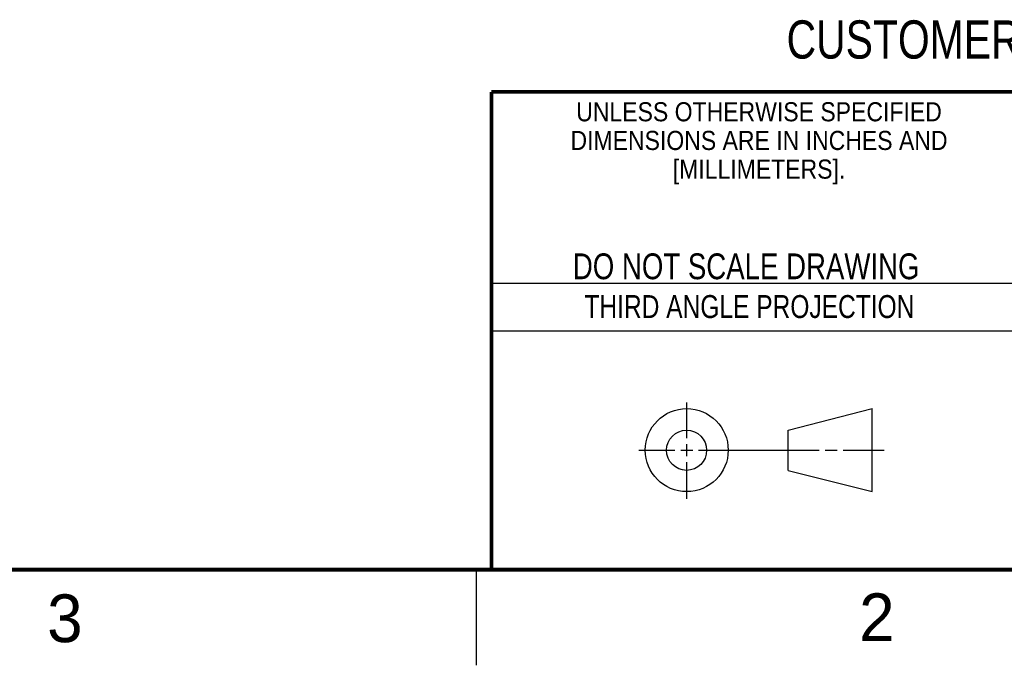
# Model space of a CAD drawing. Header units: inches. Extents: x 0 to 34, y 0 to 22.
# Tile 40 of 55: x 23.1 to 28.3, y 0 to 3.4. Entities that reach past the tile are written whole.
import ezdxf
from ezdxf.enums import TextEntityAlignment as Align

# ---------------------------------------------------------------- set-up
doc = ezdxf.new("R2010")
doc.units = ezdxf.units.IN
doc.header["$LTSCALE"] = 1.87
doc.header["$MEASUREMENT"] = 0
doc.layers.get('0').update_dxf_attribs({"linetype": 'CONTINUOUS'})
doc.layers.add('DETAIL', color=7, linetype='CONTINUOUS')
doc.styles.get("Standard").update_dxf_attribs({"font": 'txt', "width": 0.8})

msp = doc.modelspace()

# ---------------------------------------------------------------- linework, layer by layer
at = {"color": 2, "linetype": 'CONTINUOUS'}
for p, q in [((25.58, 2), (28.38, 2)), ((25.58, 1.75), (28.38, 1.75)), ((26.6016, 1.1882), (26.6016, 1.375)), ((26.6016, 1.0944), (26.6016, 1.1569)), ((26.3514, 1.1257), (26.5391, 1.1257)), ((26.5703, 1.1257), (26.6328, 1.1257)), ((26.6641, 1.1257), (27.2943, 1.1257)), ((27.3256, 1.1257), (27.3881, 1.1257)), ((27.4193, 1.1257), (27.6351, 1.1257)), ((26.6016, 0.8704), (26.6016, 1.0632)), ((25.5, 0.5), (25.5, 0))]:
    msp.add_line(p, q, dxfattribs=at)
at = {"color": 7, "linetype": 'CONTINUOUS'}
for p, q in [((27.1331, 1.23), (27.5726, 1.3428)), ((27.5726, 0.9086), (27.5726, 1.3428)), ((27.1331, 1.02), (27.1331, 1.23)), ((27.1331, 1.02), (27.5726, 0.9086))]:
    msp.add_line(p, q, dxfattribs=at)
at = {"color": 7, "linetype": 'CONTINUOUS', "const_width": 0.02}
for points in [[(25.58, 3), (33.5, 3)], [(25.58, 3), (25.58, 0.5)], [(0.5, 0.5), (33.5, 0.5)]]:
    msp.add_lwpolyline(points, dxfattribs=at)
at = {"color": 7, "linetype": 'CONTINUOUS'}
for centre, radius in [((26.6016, 1.1257), 0.2171), ((26.601, 1.125), 0.105)]:
    msp.add_circle(centre, radius, dxfattribs=at)

# ---------------------------------------------------------------- texts
at = {"color": 2, "linetype": 'CONTINUOUS'}
for s, height, width, p in [('UNLESS OTHERWISE SPECIFIED', 0.1, 0.9, (26.9799, 2.8459)), ('DIMENSIONS ARE IN INCHES AND', 0.1, 0.9, (26.9799, 2.6959)), ('[MILLIMETERS].', 0.1, 0.9, (26.9799, 2.5459)), ('THIRD ANGLE PROJECTION', 0.12, 0.8, (26.9296, 1.8168))]:
    msp.add_text(s, height=height, dxfattribs=dict(at, width=width)).set_placement(p, align=Align.CENTER)
at = {"color": 7, "linetype": 'CONTINUOUS', "width": 0.8}
msp.add_text('DO NOT SCALE DRAWING', height=0.135, dxfattribs=at).set_placement((26.9127, 2.0199), align=Align.CENTER)
at = {"color": 2, "linetype": 'CONTINUOUS'}
for s, p in [('3', (23.2555, 0.121)), ('2', (27.5035, 0.1263))]:
    msp.add_text(s, height=0.25, dxfattribs=at).set_placement(p)
at = {"layer": 'DETAIL', "color": 2, "linetype": 'CONTINUOUS', "width": 0.8}
msp.add_text('CUSTOMER DRAWING', height=0.2, dxfattribs=at).set_placement((27.1241, 3.174))

doc.saveas('drawing.dxf')
